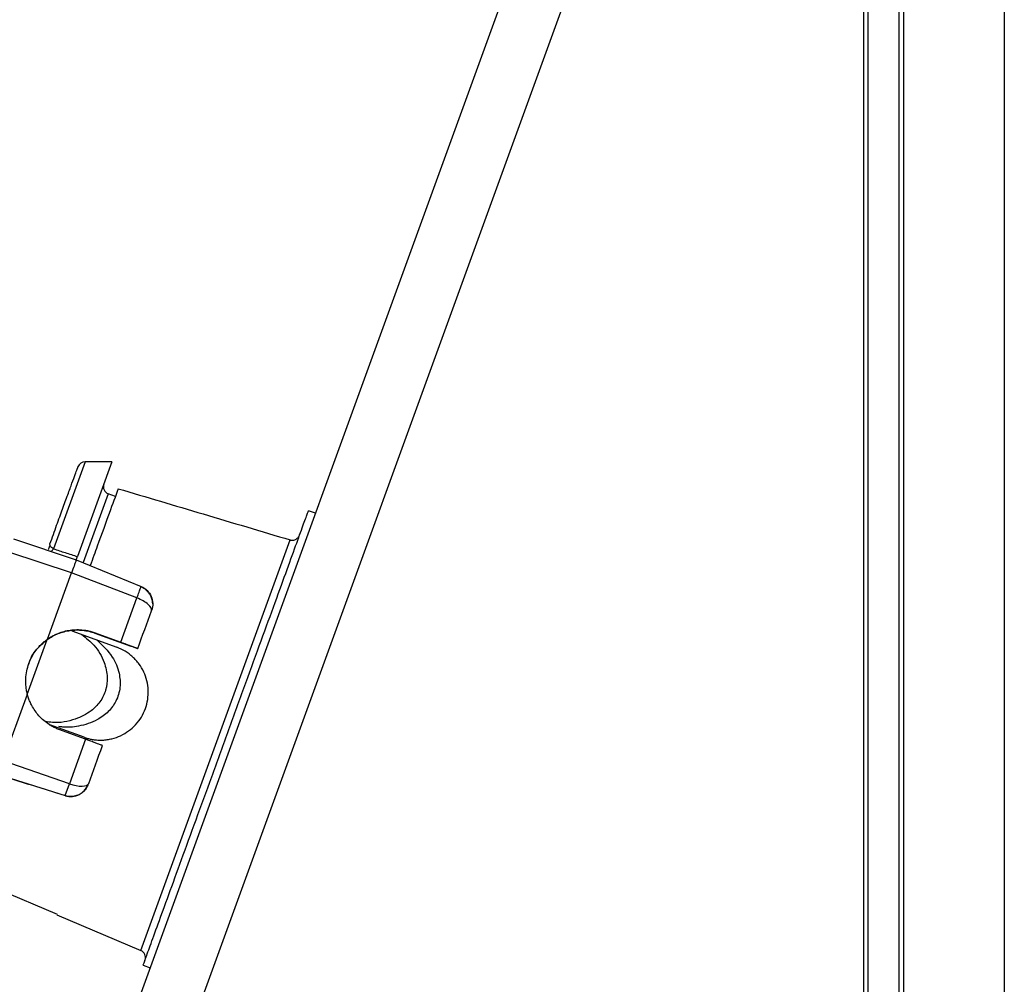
# Model space of a CAD drawing. Header units: inches. Extents: x 1.5 to 64.5, y 1.5 to 49.5.
# Tile 28 of 37: x 33.5 to 37.4, y 34.5 to 38.3. Entities that reach past the tile are written whole.
import ezdxf

# ---------------------------------------------------------------- set-up
doc = ezdxf.new("R2010")
doc.units = ezdxf.units.IN
doc.header["$LTSCALE"] = 6
doc.header["$MEASUREMENT"] = 0
doc.layers.add('DIMENSIONS', color=140, linetype='Continuous', lineweight=25)
doc.styles.add('SLDTEXTSTYLE0', font='TXT', dxfattribs={"width": 0.7})
doc.dimstyles.new('SLDDIMSTYLE0', dxfattribs={"dimtxt": 0.509766, "dimasz": 0.78, "dimexe": 0, "dimexo": 0.0625, "dimgap": 0.127441, "dimtad": 0, "dimtih": 1, "dimtoh": 1, "dimrnd": 1e-09, "dimzin": 12, "dimdsep": 46, "dimtxsty": 'SLDTEXTSTYLE0', "dimsah": 1, "dimcen": 0.09, "dimadec": 0, "dimazin": 3, "dimtfac": 1, "dimtofl": 0, "dimtmove": 0, "dimatfit": 3, "dimfxl": 0, "dimfrac": 2, "dimtolj": 1, "dimtzin": 12, "dimarcsym": 0})

# ---------------------------------------------------------------- blocks, each defined once
blk = doc.blocks.new('_D_7')
at = {"layer": 'DIMENSIONS'}
for p, q in [((36.6853, 42.7854), (29.8456, 42.7854)), ((30.5956, 42.7854), (30.5956, 39.1416)), ((29.6262, 38.2173), (29.455, 38.2173)), ((29.455, 38.2173), (29.455, 37.4071)), ((31.5651, 38.2173), (31.7363, 38.2173)), ((31.7363, 38.2173), (31.7363, 37.4071)), ((29.455, 37.4071), (29.6262, 37.4071)), ((31.7363, 37.4071), (31.5651, 37.4071)), ((30.5956, 32.8123), (30.5956, 37.293)), ((36.6853, 32.8123), (29.8456, 32.8123))]:
    blk.add_line(p, q, dxfattribs=at)
for points in [[(30.5956, 42.7854), (30.4756, 42.0054), (30.7156, 42.0054)], [(30.5956, 32.8123), (30.7156, 33.5923), (30.4756, 33.5923)]]:
    blk.add_solid(points, dxfattribs=at)
at = {"layer": 'DIMENSIONS', "char_height": 0.5, "attachment_point": 1, "style": 'SLDTEXTSTYLE0'}
for s, insert in [('9.97', (29.8382, 38.9759)), ('253.3', (29.6262, 38.0516))]:
    blk.add_mtext(s, dxfattribs=dict(at, insert=insert))

msp = doc.modelspace()

# ---------------------------------------------------------------- linework, layer by layer
for p, q in [((36.9853, 42.4854), (36.9853, 33.0847)), ((37.3853, 42.4854), (37.3853, 33.0847)), ((36.968, 34.0496), (36.968, 42.1113)), ((33.7056, 33.7856), (36.6205, 41.7941)), ((36.8273, 33.6755), (36.8273, 41.7144)), ((36.8433, 41.7144), (36.8433, 33.6755)), ((36.822, 41.6649), (33.9231, 33.7001)), ((33.7342, 36.5841), (33.6087, 36.2391)), ((33.8409, 36.5841), (33.7041, 36.2082)), ((33.8409, 36.5841), (33.7342, 36.5841)), ((33.8265, 36.4576), (33.7271, 36.1845)), ((33.8549, 36.447), (33.8265, 36.4576)), ((34.6499, 36.3801), (34.6217, 36.3903)), ((33.4507, 36.2791), (33.6996, 36.1959)), ((33.5961, 36.2518), (33.595, 36.2592)), ((33.956, 34.6443), (34.5493, 36.2742)), ((33.6805, 36.1434), (33.4315, 36.2263)), ((33.6996, 36.1959), (33.957, 36.0893)), ((33.5847, 35.8801), (33.6805, 36.1434)), ((33.9404, 36.0439), (33.6805, 36.1434)), ((33.8765, 35.8683), (33.9404, 36.0439)), ((33.6823, 35.9129), (33.8603, 35.8481)), ((33.7739, 35.9057), (33.7734, 35.9045)), ((33.7734, 35.9045), (33.9165, 35.8525)), ((33.7739, 35.9057), (33.8584, 35.8749)), ((33.505, 35.6611), (33.5843, 35.879)), ((33.5842, 35.8788), (33.5841, 35.8786)), ((33.8584, 35.8749), (33.8765, 35.8683)), ((33.9436, 35.8429), (33.9437, 35.8431)), ((33.409, 35.3975), (33.5053, 35.6621)), ((33.7304, 35.491), (33.5939, 35.5407)), ((33.7182, 35.4897), (33.6336, 35.5205)), ((33.7363, 35.4831), (33.672, 35.3065)), ((33.7363, 35.4831), (33.7182, 35.4897)), ((33.672, 35.3065), (33.409, 35.3975)), ((33.3894, 35.3436), (33.6551, 35.2599)), ((33.6551, 35.2599), (33.672, 35.3065)), ((33.6551, 35.2599), (33.6549, 35.2595)), ((33.3012, 34.9258), (33.6236, 34.7882)), ((33.6228, 34.7864), (33.956, 34.6443)), ((33.9651, 34.5861), (33.9933, 34.5759))]:
    msp.add_line(p, q)
at = {"flags": 128}
msp.add_lwpolyline([(33.672, 35.3065), (33.6856, 35.3023), (33.6989, 35.2993), (33.7114, 35.2975), (33.7227, 35.2969), (33.7324, 35.2977), (33.7402, 35.2998), (33.7457, 35.3031), (33.7487, 35.3075)], dxfattribs=at)
for centre, radius, start, end in [((33.7342, 36.5541), 0.03, 90, 160), ((33.837, 36.4857), 0.03, 160, 249.5), ((33.6776, 35.3314), 0.075, 252.4987, 339.9989), ((33.9442, 34.6167), 0.03, 340, 66.9059)]:
    msp.add_arc(centre, radius, start, end)
for points, knots in [([(33.595, 36.2592), (33.604, 36.2841), (33.6222, 36.334), (33.6459, 36.3991), (33.6665, 36.4558), (33.6832, 36.5016), (33.6957, 36.536), (33.7032, 36.5565), (33.7064, 36.5654), (33.7058, 36.5636), (33.7057, 36.5633)], [0, 0, 0, 0, 0.135883, 0.271779, 0.412273, 0.552794, 0.693289, 0.833809, 0.969686, 1, 1, 1, 1]), ([(33.866, 36.4777), (33.8549, 36.4472), (33.8327, 36.3862), (33.7934, 36.278), (33.7646, 36.199), (33.7551, 36.1729)], [0, 0, 0, 0, 0.401402, 0.802805, 1, 1, 1, 1]), ([(33.866, 36.4777), (33.9784, 36.4442), (34.2062, 36.3765), (34.4339, 36.3086), (34.5493, 36.2742)], [0, 0, 0, 0, 0.493404, 1, 1, 1, 1]), ([(33.9651, 34.5861), (33.9651, 34.5861), (33.9672, 34.592), (33.9756, 34.615), (33.9818, 34.6322), (33.9983, 34.6774), (34.0085, 34.7054), (34.0323, 34.771), (34.046, 34.8086), (34.0764, 34.8921), (34.0931, 34.938), (34.1289, 35.0362), (34.1479, 35.0885), (34.1876, 35.1976), (34.2083, 35.2543), (34.2504, 35.3702), (34.2719, 35.4292), (34.3149, 35.5473), (34.3364, 35.6063), (34.3785, 35.7221), (34.3992, 35.7789), (34.4389, 35.888), (34.4579, 35.9403), (34.4937, 36.0385), (34.5104, 36.0844), (34.5408, 36.1679), (34.5545, 36.2055), (34.5783, 36.2711), (34.5885, 36.2991), (34.605, 36.3443), (34.6112, 36.3615), (34.6196, 36.3845), (34.6217, 36.3903), (34.6217, 36.3903)], [0, 0, 0, 0, 0.0625, 0.0625, 0.125, 0.125, 0.1875, 0.1875, 0.25, 0.25, 0.3125, 0.3125, 0.375, 0.375, 0.4375, 0.4375, 0.5, 0.5, 0.5625, 0.5625, 0.625, 0.625, 0.6875, 0.6875, 0.75, 0.75, 0.8125, 0.8125, 0.875, 0.875, 0.9375, 0.9375, 1, 1, 1, 1]), ([(34.5493, 36.2742), (34.5502, 36.274), (34.5522, 36.2735), (34.5551, 36.2731), (34.5581, 36.273), (34.5621, 36.2734), (34.5669, 36.2746), (34.5724, 36.2771), (34.5772, 36.2806), (34.5814, 36.2849), (34.5848, 36.2899), (34.5864, 36.2935), (34.5872, 36.2954)], [0, 0, 0, 0, 0.0630234, 0.1251373, 0.1870903, 0.249637, 0.3759378, 0.4990681, 0.6257896, 0.7490352, 0.8754988, 1, 1, 1, 1]), ([(33.5945, 36.2544), (33.5934, 36.2512), (33.5912, 36.245), (33.5889, 36.2398), (33.5899, 36.2376), (33.5902, 36.2371)], [0, 0, 0, 0, 0.447774, 0.873924, 1, 1, 1, 1]), ([(33.6087, 36.2391), (33.6062, 36.2407), (33.6006, 36.2441), (33.5962, 36.2486), (33.5962, 36.251), (33.5961, 36.2518)], [0, 0, 0, 0, 0.342589, 0.769472, 1, 1, 1, 1]), ([(33.598, 36.229), (33.5987, 36.2292), (33.6022, 36.2307), (33.606, 36.2349), (33.6087, 36.2391)], [0, 0, 0, 0, 0.1785714, 0.75, 0.75, 0.75, 0.75]), ([(33.6087, 36.2391), (33.6244, 36.234), (33.6561, 36.2237), (33.688, 36.2134), (33.7041, 36.2082)], [0, 0, 0, 0, 0.493765, 1, 1, 1, 1]), ([(33.6996, 36.1959), (33.6996, 36.1959), (33.6994, 36.1954), (33.6986, 36.1931), (33.698, 36.1914), (33.6956, 36.1848), (33.6933, 36.1786), (33.6876, 36.1629), (33.6842, 36.1536), (33.6805, 36.1434)], [0, 0, 0, 0, 0.0471083, 0.0471083, 0.0942133, 0.0942133, 0.1834751, 0.1834751, 0.2727671, 0.2727671, 0.2727671, 0.2727671]), ([(33.6992, 36.1946), (33.6992, 36.1947), (33.6992, 36.1947), (33.6993, 36.1951), (33.6996, 36.1957), (33.6998, 36.1964), (33.7001, 36.1973), (33.7006, 36.1986), (33.7014, 36.2008), (33.7026, 36.2042), (33.7036, 36.2069), (33.7041, 36.2082)], [0, 0, 0, 0, 0.10179, 0.196141, 0.283175, 0.362928, 0.435402, 0.500592, 0.678224, 0.844469, 1, 1, 1, 1]), ([(33.9404, 36.0439), (33.9436, 36.0527), (33.9466, 36.0608), (33.9515, 36.0743), (33.9535, 36.0797), (33.9555, 36.0854), (33.9561, 36.0869), (33.9568, 36.0889), (33.957, 36.0893), (33.957, 36.0893)], [0, 0, 0, 0, 0.089292, 0.089292, 0.1785538, 0.1785538, 0.2256588, 0.2256588, 0.2727671, 0.2727671, 0.2727671, 0.2727671]), ([(34.0031, 36.0208), (34.0029, 36.0244), (34.0022, 36.0333), (33.9978, 36.0464), (33.9908, 36.059), (33.9824, 36.0698), (33.971, 36.0806), (33.9617, 36.0858), (33.9567, 36.0886)], [0, 0, 0, 0, 0.143748, 0.351891, 0.482437, 0.632654, 0.804676, 1, 1, 1, 1]), ([(33.957, 36.0893), (33.9658, 36.0856), (33.9739, 36.0803), (33.9875, 36.0669), (33.9931, 36.0589), (34.0007, 36.0415), (34.0029, 36.032), (34.0035, 36.0129), (34.002, 36.0033), (33.9987, 35.9944)], [0, 0, 0, 0, 0.25, 0.25, 0.5, 0.5, 0.75, 0.75, 1, 1, 1, 1]), ([(33.9981, 35.9927), (34.0006, 35.9996), (33.996, 36.0087), (33.9745, 36.0278), (33.9585, 36.037), (33.9404, 36.0439)], [0, 0, 0, 0, 0.5, 0.5, 1, 1, 1, 1]), ([(33.9981, 35.9927), (33.9982, 35.993), (33.9983, 35.9933), (33.9985, 35.9938), (33.9986, 35.994), (33.9987, 35.9942), (33.9987, 35.9943), (33.9987, 35.9943), (33.9987, 35.9944), (33.9987, 35.9944)], [0, 0, 0, 0, 0.002849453, 0.002849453, 0.005678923, 0.005678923, 0.007186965, 0.007186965, 0.00870484, 0.00870484, 0.00870484, 0.00870484]), ([(33.722, 35.8984), (33.7388, 35.8851), (33.7765, 35.8551), (33.811, 35.7949), (33.8255, 35.7322), (33.8191, 35.6771), (33.7958, 35.6307), (33.7546, 35.5893), (33.6906, 35.558), (33.6262, 35.5449), (33.5868, 35.552), (33.5774, 35.5537)], [0, 0, 0, 0, 0.116922, 0.262943, 0.372897, 0.466327, 0.559936, 0.650846, 0.781314, 0.948116, 1, 1, 1, 1]), ([(33.5842, 35.8788), (33.5978, 35.8884), (33.6122, 35.8963), (33.6352, 35.9054), (33.6431, 35.908), (33.6592, 35.9122), (33.6673, 35.9138), (33.6836, 35.9161), (33.6918, 35.9167), (33.7084, 35.9169), (33.7168, 35.9166), (33.7416, 35.9139), (33.7577, 35.9102), (33.7734, 35.9045)], [0, 0, 0, 0, 0.25, 0.25, 0.375, 0.375, 0.5, 0.5, 0.625, 0.625, 0.75, 0.75, 1, 1, 1, 1]), ([(33.5847, 35.8801), (33.5869, 35.8817), (33.5914, 35.8848), (33.5983, 35.8891), (33.6053, 35.8931), (33.6125, 35.8969), (33.6198, 35.9003), (33.6325, 35.9057), (33.6508, 35.9118), (33.6757, 35.9168), (33.7017, 35.9187), (33.7246, 35.9174), (33.7437, 35.9144), (33.759, 35.9108), (33.7689, 35.9074), (33.7739, 35.9057)], [0, 0, 0, 0, 0.041103, 0.082087, 0.123016, 0.163951, 0.204956, 0.246094, 0.371529, 0.496728, 0.630509, 0.763909, 0.842894, 0.921431, 1, 1, 1, 1]), ([(33.5053, 35.6621), (33.5046, 35.6649), (33.5032, 35.6707), (33.5016, 35.6795), (33.5003, 35.6883), (33.4994, 35.6971), (33.4989, 35.706), (33.4988, 35.7149), (33.4992, 35.731), (33.5021, 35.7542), (33.5105, 35.7837), (33.523, 35.8116), (33.537, 35.8332), (33.55, 35.8491), (33.5607, 35.8603), (33.5722, 35.8708), (33.5805, 35.877), (33.5847, 35.8801)], [0, 0, 0, 0, 0.036299, 0.07242, 0.108431, 0.144399, 0.180394, 0.216483, 0.252733, 0.376406, 0.50002, 0.623622, 0.747308, 0.810621, 0.873598, 0.936603, 1, 1, 1, 1]), ([(33.5119, 35.7816), (33.5126, 35.7847), (33.518, 35.8093), (33.5435, 35.8444), (33.572, 35.8684), (33.5841, 35.8786)], [0, 0, 0, 0, 0.076885, 0.608933, 1, 1, 1, 1]), ([(33.7806, 35.8771), (33.8033, 35.8561), (33.8433, 35.819), (33.8714, 35.7502), (33.8763, 35.6885), (33.8604, 35.6344), (33.8276, 35.5905), (33.7773, 35.5536), (33.7143, 35.5337), (33.661, 35.5286), (33.6352, 35.5328), (33.6299, 35.5336)], [0, 0, 0, 0, 0.170685, 0.300729, 0.4057, 0.511167, 0.605968, 0.705935, 0.854475, 0.970376, 1, 1, 1, 1]), ([(33.8765, 35.8683), (33.8783, 35.8677), (33.8818, 35.8664), (33.887, 35.8645), (33.8922, 35.8626), (33.8973, 35.8607), (33.9023, 35.8589), (33.9072, 35.8571), (33.9119, 35.8553), (33.9164, 35.8537), (33.9206, 35.8521), (33.9264, 35.8499), (33.933, 35.8474), (33.9383, 35.8454), (33.9415, 35.8441), (33.9433, 35.8433), (33.9436, 35.8432), (33.9437, 35.8431)], [0, 0, 0, 0, 0.048478, 0.097263, 0.146367, 0.195799, 0.24557, 0.295688, 0.346163, 0.397004, 0.448217, 0.499811, 0.6221, 0.749657, 0.824431, 0.907883, 1, 1, 1, 1]), ([(33.7304, 35.491), (33.7327, 35.4902), (33.7373, 35.4885), (33.7443, 35.4865), (33.7515, 35.4846), (33.7588, 35.4831), (33.7699, 35.4811), (33.785, 35.4795), (33.8038, 35.4794), (33.8226, 35.4812), (33.8469, 35.486), (33.8761, 35.4961), (33.908, 35.5151), (33.9362, 35.54), (33.9588, 35.5704), (33.9751, 35.6041), (33.9843, 35.6404), (33.9865, 35.6781), (33.9809, 35.7154), (33.9686, 35.7504), (33.9528, 35.777), (33.9373, 35.7963), (33.9241, 35.8097), (33.9095, 35.8218), (33.8956, 35.8311), (33.8829, 35.8383), (33.8718, 35.8436), (33.8641, 35.8466), (33.8603, 35.8481)], [0, 0, 0, 0, 0.01221, 0.024474, 0.036812, 0.049244, 0.061789, 0.093674, 0.125249, 0.156725, 0.188687, 0.250204, 0.311868, 0.37523, 0.438504, 0.500004, 0.561503, 0.624777, 0.688139, 0.749803, 0.811321, 0.843278, 0.874758, 0.90633, 0.938218, 0.95906, 0.979623, 1, 1, 1, 1]), ([(33.9436, 35.8429), (33.9436, 35.8429), (33.9435, 35.8429), (33.943, 35.8431), (33.9422, 35.8433), (33.9413, 35.8436), (33.9402, 35.844), (33.9391, 35.8443), (33.938, 35.8447), (33.9369, 35.8451), (33.9349, 35.8459), (33.9317, 35.847), (33.9268, 35.8487), (33.9218, 35.8506), (33.9183, 35.8518), (33.9165, 35.8525)], [0, 0, 0, 0, 0.074882, 0.144947, 0.210197, 0.270636, 0.326264, 0.377086, 0.423104, 0.464321, 0.500739, 0.632231, 0.759153, 0.881679, 1, 1, 1, 1]), ([(33.6336, 35.5205), (33.6312, 35.5214), (33.6263, 35.5232), (33.6191, 35.5264), (33.612, 35.5297), (33.6051, 35.5334), (33.5983, 35.5373), (33.5863, 35.5448), (33.57, 35.557), (33.5514, 35.5752), (33.5356, 35.5952), (33.524, 35.614), (33.5157, 35.6312), (33.5097, 35.6464), (33.5068, 35.6568), (33.5053, 35.6621)], [0, 0, 0, 0, 0.03932, 0.078574, 0.117823, 0.157126, 0.196543, 0.236133, 0.36952, 0.503318, 0.628503, 0.753953, 0.836072, 0.917921, 1, 1, 1, 1]), ([(33.8035, 35.4579), (33.8034, 35.4579), (33.8034, 35.4579), (33.8029, 35.4582), (33.8021, 35.4585), (33.8011, 35.4589), (33.7999, 35.4594), (33.7975, 35.4603), (33.7928, 35.4621), (33.7854, 35.4649), (33.7777, 35.4678), (33.7702, 35.4706), (33.7622, 35.4736), (33.7538, 35.4767), (33.7451, 35.4798), (33.7392, 35.482), (33.7363, 35.4831)], [0, 0, 0, 0, 0.047168, 0.092171, 0.135005, 0.175671, 0.214167, 0.250491, 0.378045, 0.500362, 0.586105, 0.670808, 0.754506, 0.837241, 0.919056, 1, 1, 1, 1]), ([(33.3892, 35.3431), (33.4332, 35.3292), (33.5218, 35.3013), (33.6104, 35.2735), (33.6549, 35.2595)], [0, 0, 0, 0, 0.497167, 1, 1, 1, 1]), ([(33.6549, 35.2595), (33.6565, 35.259), (33.6596, 35.2581), (33.6644, 35.2571), (33.6693, 35.2564), (33.6743, 35.256), (33.6793, 35.256), (33.6873, 35.2564), (33.6985, 35.2586), (33.7114, 35.2637), (33.7236, 35.2714), (33.7328, 35.2799), (33.7397, 35.2889), (33.7445, 35.2969), (33.7469, 35.3027), (33.748, 35.3055)], [0, 0, 0, 0, 0.041537, 0.083537, 0.126013, 0.16898, 0.212448, 0.256431, 0.376388, 0.507373, 0.618723, 0.75404, 0.836019, 0.918006, 1, 1, 1, 1])]:
    msp.add_open_spline(points, degree=3, knots=knots)
for points in [[(33.9437, 35.8431), (33.9623, 35.8942), (33.9805, 35.9442), (33.9981, 35.9927)], [(33.7487, 35.3075), (33.7665, 35.3563), (33.7848, 35.4066), (33.8035, 35.4579)], [(33.7481, 35.3057), (33.7481, 35.3057), (33.7484, 35.3065), (33.7487, 35.3075)]]:
    msp.add_open_spline(points, degree=3)

# ---------------------------------------------------------------- dimensions: what is measured, and where the dimension line sits
at = {"layer": 'DIMENSIONS'}
dim = msp.add_linear_dim(base=(30.5956, 32.8123), p1=(36.9853, 42.7854), p2=(36.9853, 32.8123), angle=90, dimstyle='SLDDIMSTYLE0', dxfattribs=at)
dim.commit()
dim.dimension.update_dxf_attribs({"geometry": '_D_7', "text_midpoint": (30.5956, 38.2173), "dimtype": 160})

doc.saveas('drawing.dxf')
